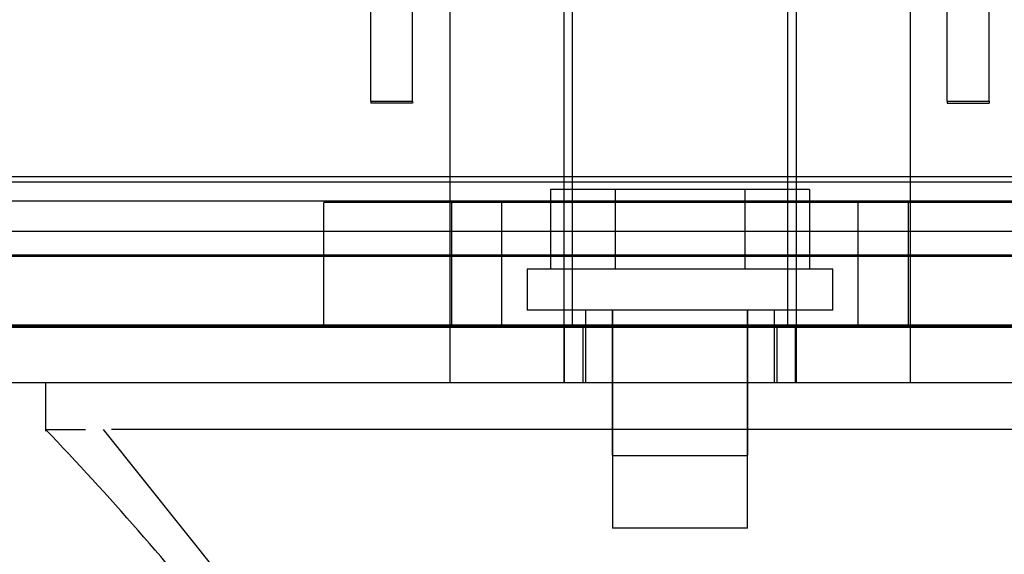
# Model space of a CAD drawing. Header units: inches. Extents: x 1 to 359, y -2 to 239.
# Tile 58 of 88: x 121.732 to 123.423, y 195.156 to 196.075. Entities that reach past the tile are written whole.
import ezdxf
from ezdxf.enums import TextEntityAlignment as Align
from ezdxf.lldxf.tags import DXFTag

# ---------------------------------------------------------------- set-up
doc = ezdxf.new("R2010")
doc.units = ezdxf.units.IN
doc.header["$MEASUREMENT"] = 0
for name, color, linetype in [('COM70220', 7, 'Continuous'), ('COM70839-3', 7, 'Continuous'), ('COM71196-8', 7, 'Continuous'), ('COM71298-8', 7, 'Continuous'), ('COM71299-8', 7, 'Continuous'), ('Default', 7, 'Continuous'), ('HAN13068', 7, 'Continuous'), ('HAN13068_SCREW', 7, 'Continuous'), ('HAN_NUT', 7, 'Continuous'), ('STD26122', 7, 'Continuous')]:
    doc.layers.add(name, color=color, linetype=linetype)
doc.styles.add('SEACAD_Times_New_Roman', font='times.ttf')
tags = doc.linetypes.add('HIDDEN2', pattern=[0.1875, 0.125, -0.0625]).pattern_tags.tags
tags[6:7] = [DXFTag(74, 4), DXFTag(75, 0), DXFTag(340, '0'), DXFTag(46, 0.0), DXFTag(50, 0.0), DXFTag(44, 0.0), DXFTag(45, 0.0)]
tags[4:5] = [DXFTag(74, 4), DXFTag(75, 0), DXFTag(340, '0'), DXFTag(46, 0.0), DXFTag(50, 0.0), DXFTag(44, 0.0), DXFTag(45, 0.0)]
doc.dimstyles.new('HAMMOND_(STH_-_540x360)', dxfattribs={"dimtxt": 2, "dimasz": 2.5, "dimexe": 1, "dimexo": 1, "dimgap": 0.5, "dimtad": 0, "dimtih": 1, "dimtoh": 1, "dimzin": 0, "dimdsep": 46, "dimtxsty": 'SEACAD_Times_New_Roman', "dimblk1": '_SE_FILLED', "dimblk2": '_SE_FILLED', "dimsah": 1, "dimcen": 1, "dimadec": 0, "dimazin": 0, "dimtfac": 0.8, "dimtofl": 0, "dimtmove": 0, "dimatfit": 3, "dimfxl": 1, "dimtolj": 1, "dimtzin": 0, "dimarcsym": 0})

# ---------------------------------------------------------------- blocks, each defined once
blk = doc.blocks.new('SE3')
at = {"layer": 'COM70220', "color": 7, "linetype": 'HIDDEN2'}
for p, q in [((153.4427, 195.7959), (120.9747, 195.7959)), ((153.4427, 195.5499), (120.9747, 195.5499)), ((153.4427, 195.5479), (120.9747, 195.5479)), ((153.4427, 195.5469), (120.9747, 195.5469))]:
    blk.add_line(p, q, dxfattribs=at)
at = {"layer": 'COM70839-3', "color": 7, "linetype": 'HIDDEN2'}
for p, q in [((122.3345, 195.9812), (122.3345, 197.0786)), ((122.4065, 195.9812), (122.4065, 197.0786)), ((123.3249, 195.9812), (123.3249, 197.0786)), ((123.3969, 195.9812), (123.3969, 197.0786)), ((122.3345, 195.9361), (122.3345, 195.9812)), ((122.4065, 195.9361), (122.4065, 195.9812)), ((123.3249, 195.9361), (123.3249, 195.9812)), ((123.3969, 195.9361), (123.3969, 195.9812)), ((122.3345, 195.9349), (122.3345, 195.9361)), ((122.3345, 195.9349), (122.4065, 195.9349)), ((122.3345, 195.9346), (122.3345, 195.9349)), ((122.3345, 195.9346), (122.3345, 195.9317)), ((122.4065, 195.9317), (122.3345, 195.9317)), ((122.4065, 195.9349), (122.4065, 195.9361)), ((122.4065, 195.9349), (122.4065, 195.9346)), ((122.4065, 195.9346), (122.4065, 195.9317)), ((123.3249, 195.9349), (123.3249, 195.9361)), ((123.3249, 195.9349), (123.3969, 195.9349)), ((123.3249, 195.9346), (123.3249, 195.9349)), ((123.3249, 195.9346), (123.3249, 195.9317)), ((123.3249, 195.9317), (123.3969, 195.9317)), ((123.3969, 195.9349), (123.3969, 195.9361)), ((123.3969, 195.9349), (123.3969, 195.9346)), ((123.3969, 195.9346), (123.3969, 195.9317))]:
    blk.add_line(p, q, dxfattribs=at)
at = {"layer": 'COM71196-8', "color": 7, "linetype": 'HIDDEN2'}
for p, q in [((154.0187, 195.5459), (120.3987, 195.5459)), ((122.6673, 195.4509), (122.6673, 195.5459)), ((122.6987, 195.5459), (122.6987, 195.4509)), ((123.0327, 195.4509), (123.0327, 195.5459)), ((123.0642, 195.4509), (123.0642, 195.5459))]:
    blk.add_line(p, q, dxfattribs=at)
at = {"layer": 'COM71196-8', "color": 7, "linetype": 'Continuous'}
blk.add_line((154.0187, 195.4509), (120.3987, 195.4509), dxfattribs=at)
at = {"layer": 'COM71298-8', "color": 7, "linetype": 'HIDDEN2'}
for p, q in [((153.3957, 195.8046), (120.8577, 195.8046)), ((120.608, 195.7635), (153.6454, 195.7635)), ((153.3957, 195.7111), (120.8577, 195.7111)), ((120.6077, 195.6685), (153.6457, 195.6685))]:
    blk.add_line(p, q, dxfattribs=at)
at = {"layer": 'COM71299-8', "color": 7, "linetype": 'HIDDEN2'}
blk.add_line((121.4907, 195.6709), (153.6457, 195.6709), dxfattribs=at)
at = {"layer": 'HAN13068', "color": 7, "linetype": 'HIDDEN2'}
for p, q in [((122.4702, 196.1529), (122.4702, 195.4509)), ((122.6661, 196.1529), (122.6661, 195.4509)), ((123.0653, 196.1529), (123.0653, 195.4509)), ((123.2612, 196.1529), (123.2612, 195.4509)), ((122.7032, 195.5759), (122.7032, 195.4509)), ((122.7492, 195.5759), (122.7492, 195.3259)), ((122.9822, 195.3259), (122.9822, 195.5759)), ((123.0282, 195.4509), (123.0282, 195.5759)), ((122.7492, 195.3259), (122.9822, 195.3259))]:
    blk.add_line(p, q, dxfattribs=at)
at = {"layer": 'HAN13068', "color": 7, "linetype": 'Continuous'}
for p, q in [((121.7758, 195.4509), (121.7758, 195.3679)), ((121.7758, 195.3709), (121.8448, 195.3709)), ((121.8748, 195.3709), (122.1584, 195.0159)), ((121.9669, 195.3709), (121.8892, 195.3709)), ((123.5842, 195.3709), (121.9669, 195.3709))]:
    blk.add_line(p, q, dxfattribs=at)
blk.add_arc((117.9839, 191.7387), 5.2509, 38.6173, 43.7666, dxfattribs=at)
at = {"layer": 'HAN13068_SCREW', "color": 7, "linetype": 'HIDDEN2'}
for p, q in [((122.7546, 195.7829), (122.6434, 195.7829)), ((122.6434, 195.7829), (122.6434, 195.6459)), ((122.9769, 195.7829), (122.7546, 195.7829)), ((122.7546, 195.7829), (122.7546, 195.6459)), ((123.088, 195.7829), (122.9769, 195.7829)), ((122.9769, 195.7829), (122.9769, 195.6459)), ((123.088, 195.7829), (123.088, 195.6459)), ((123.1282, 195.6459), (122.6032, 195.6459)), ((122.6032, 195.6459), (122.6032, 195.5759)), ((123.1282, 195.5759), (123.1282, 195.6459)), ((123.1282, 195.5759), (122.6032, 195.5759)), ((122.7497, 195.5759), (122.7497, 195.2009)), ((122.9817, 195.2009), (122.9817, 195.5759)), ((122.9817, 195.2009), (122.7497, 195.2009))]:
    blk.add_line(p, q, dxfattribs=at)
at = {"layer": 'HAN_NUT', "color": 7, "linetype": 'HIDDEN2'}
for p, q in [((122.5597, 195.7609), (122.2537, 195.7609)), ((122.2537, 195.5459), (122.2537, 195.7609)), ((122.4732, 195.7609), (122.4732, 195.5459)), ((123.1717, 195.7609), (122.5597, 195.7609)), ((122.5597, 195.5459), (122.5597, 195.7609)), ((123.4777, 195.7609), (123.1717, 195.7609)), ((123.1717, 195.5459), (123.1717, 195.7609)), ((123.2582, 195.5459), (123.2582, 195.7609))]:
    blk.add_line(p, q, dxfattribs=at)
at = {"layer": 'STD26122', "color": 7, "linetype": 'HIDDEN2'}
for p, q in [((122.6807, 196.5109), (122.6807, 195.5459)), ((123.0507, 195.5459), (123.0507, 196.5109))]:
    blk.add_line(p, q, dxfattribs=at)
blk = doc.blocks.new('DMBLK130')
at = {"layer": 'Default', "linetype": 'Continuous', "transparency": 16777216}
for points in [[(122.7087, 190.5473), (122.7087, 191.3806), (120.2087, 190.9639)], [(151.7087, 190.5473), (154.2087, 190.9639), (151.7087, 191.3806)]]:
    blk.add_hatch(color=7, dxfattribs=at).paths.add_polyline_path(points)
at = {"layer": 'Default', "color": 7, "linetype": 'Continuous', "transparency": 16777216}
for p, q in [((154.2087, 194.9309), (154.2087, 189.9639)), ((120.2087, 194.6409), (120.2087, 189.9639)), ((120.2087, 190.9639), (132.3144, 190.9639)), ((142.103, 190.9639), (154.2087, 190.9639))]:
    blk.add_line(p, q, dxfattribs=at)
at = {"layer": 'Default', "color": 7, "linetype": 'Continuous', "transparency": 16777216, "style": 'SEACAD_Times_New_Roman'}
for s, p in [('34.00', (133.7964, 191.9639)), ('DOOR', (133.0144, 188.9639))]:
    blk.add_text(s, height=2, dxfattribs=at).set_placement(p, align=Align.TOP_LEFT)
blk = doc.blocks.new('_SE_FILLED')
at = {"color": 0}
blk.add_line((0, 0), (-1, 0), dxfattribs=at)
blk.add_solid([(0, 0), (-1, -0.1665), (-1, 0.1665), (0, 0)], dxfattribs=at)

msp = doc.modelspace()

# ---------------------------------------------------------------- block references
at = {"layer": 'Default'}
msp.add_blockref('SE3', (0, 0), dxfattribs=at)

# ---------------------------------------------------------------- dimensions: what is measured, and where the dimension line sits
at = {"layer": 'Default', "color": 7, "linetype": 'Continuous'}
dim = msp.add_linear_dim(base=(154.2087, 190.9639), p1=(120.2087, 195.6409), p2=(154.2087, 195.9309), text='\\A1;<>\\PDOOR', dimstyle='HAMMOND_(STH_-_540x360)', dxfattribs=at)
dim.commit()
dim.dimension.update_dxf_attribs({"geometry": 'DMBLK130', "text_midpoint": (137.2087, 190.9639), "dimtype": 160})

doc.saveas('drawing.dxf')
